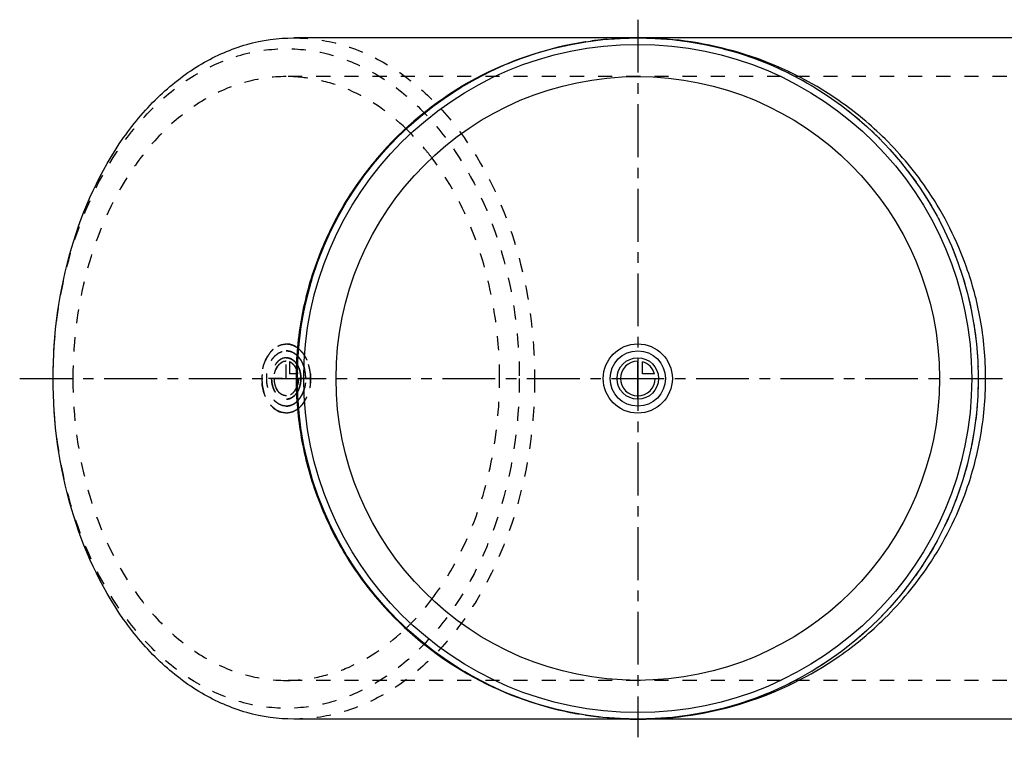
# Model space of a CAD drawing. Header units: millimetres. Extents: x 68 to 932, y 334 to 666.
# Tile 1 of 2: x 68 to 523, y 334 to 666. Entities that reach past the tile are written whole.
import ezdxf

# ---------------------------------------------------------------- set-up
doc = ezdxf.new("R2010")
doc.units = ezdxf.units.MM
doc.header["$LTSCALE"] = 65.185185
doc.linetypes.add('CENTER', pattern=[0.6, 0.375, -0.075, 0.075, -0.075])
doc.linetypes.add('HIDDEN', pattern=[0.2, 0.1, -0.1])
for name, color, linetype in [('ACHSEN_S', 7, 'CONTINUOUS'), ('FASEN', 7, 'CONTINUOUS'), ('KOERPER', 7, 'CONTINUOUS'), ('KONST.EL_MIT_GEO', 7, 'CONTINUOUS'), ('KURVEN', 7, 'CONTINUOUS')]:
    doc.layers.add(name, color=color, linetype=linetype)

msp = doc.modelspace()

# ---------------------------------------------------------------- linework, layer by layer
at = {"layer": 'ACHSEN_S', "color": 2, "linetype": 'CENTER'}
for p, q in [((353.63, 665.91), (353.63, 334.09)), ((67.69, 500), (932.31, 500))]:
    msp.add_line(p, q, dxfattribs=at)
at = {"layer": 'FASEN', "color": 7, "linetype": 'Continuous'}
for radius in [157.5, 154.5]:
    msp.add_circle((353.63, 500), radius, dxfattribs=at)
for points, knots in [([(83.16, 500), (83.16, 520.29), (88.44, 559.61), (108.5, 603.97), (131.62, 631.2), (151.02, 646.09), (172.25, 655.38), (187.22, 657.5), (194.53, 657.5)], [0, 0, 0, 0, 0.287048, 0.553568, 0.675502, 0.789331, 0.896544, 1, 1, 1, 1]), ([(194.53, 342.5), (187.22, 342.5), (172.25, 344.62), (151.02, 353.91), (131.62, 368.8), (108.5, 396.03), (88.44, 440.39), (83.16, 479.71), (83.16, 500)], [0, 0, 0, 0, 0.103456, 0.210669, 0.324498, 0.446432, 0.712952, 1, 1, 1, 1])]:
    msp.add_open_spline(points, degree=3, knots=knots, dxfattribs=at)
at = {"layer": 'FASEN', "color": 8, "linetype": 'HIDDEN'}
for points, knots in [([(194.53, 657.5), (201.84, 657.5), (216.81, 655.38), (238.04, 646.09), (257.44, 631.2), (280.56, 603.97), (300.62, 559.61), (305.9, 520.29), (305.9, 500)], [0, 0, 0, 0, 0.103456, 0.210669, 0.324498, 0.446432, 0.712952, 1, 1, 1, 1]), ([(83.16, 500), (83.16, 519.64), (88.28, 557.72), (107.69, 600.67), (130.08, 627.03), (148.86, 641.45), (169.43, 650.44), (190.99, 653.51), (212.56, 650.44), (233.13, 641.45), (251.91, 627.03), (274.29, 600.67), (293.71, 557.72), (298.83, 519.64), (298.83, 500)], [0, 0, 0, 0, 0.143524, 0.276784, 0.337751, 0.394666, 0.448272, 0.5, 0.551728, 0.605334, 0.662249, 0.723216, 0.856476, 1, 1, 1, 1]), ([(298.83, 500), (298.83, 480.36), (293.71, 442.28), (274.29, 399.33), (251.91, 372.97), (233.13, 358.55), (212.56, 349.56), (190.99, 346.49), (169.43, 349.56), (148.86, 358.55), (130.08, 372.97), (107.69, 399.33), (88.28, 442.28), (83.16, 480.36), (83.16, 500)], [0, 0, 0, 0, 0.143524, 0.276784, 0.337751, 0.394666, 0.448272, 0.5, 0.551728, 0.605334, 0.662249, 0.723216, 0.856476, 1, 1, 1, 1]), ([(305.9, 500), (305.9, 479.71), (300.62, 440.39), (280.56, 396.03), (257.44, 368.8), (238.04, 353.91), (216.81, 344.62), (201.84, 342.5), (194.53, 342.5)], [0, 0, 0, 0, 0.287048, 0.553568, 0.675502, 0.789331, 0.896544, 1, 1, 1, 1])]:
    msp.add_open_spline(points, degree=3, knots=knots, dxfattribs=at)
at = {"layer": 'KOERPER', "color": 7, "linetype": 'Continuous'}
for p, q in [((809.01, 657.5), (194.53, 657.5)), ((809.01, 342.5), (194.53, 342.5))]:
    msp.add_line(p, q, dxfattribs=at)
at = {"layer": 'KOERPER', "color": 8, "linetype": 'HIDDEN'}
for p, q in [((811.13, 639.6), (190.99, 639.6)), ((811.13, 360.4), (190.99, 360.4))]:
    msp.add_line(p, q, dxfattribs=at)
at = {"layer": 'KOERPER', "color": 7, "linetype": 'Continuous'}
msp.add_circle((353.63, 500), 139.6, dxfattribs=at)
at = {"layer": 'KOERPER', "color": 8, "linetype": 'HIDDEN'}
for points, knots in [([(190.99, 639.6), (184.51, 639.6), (171.25, 637.72), (152.43, 629.49), (135.23, 616.29), (114.74, 592.15), (96.96, 552.84), (92.28, 517.98), (92.28, 500)], [0, 0, 0, 0, 0.103456, 0.210669, 0.324498, 0.446432, 0.712951, 1, 1, 1, 1]), ([(246.53, 615.41), (238.84, 622.81), (225.63, 632.11), (205.91, 638.53), (195.92, 639.6), (190.99, 639.6)], [0, 0, 0, 0, 0.517429, 0.761287, 1, 1, 1, 1]), ([(258.36, 602.04), (257.44, 603.25), (253.76, 607.93), (249.73, 612.33), (246.53, 615.41)], [0, 0, 0, 0, 0.25514, 1, 1, 1, 1]), ([(289.71, 500), (289.71, 509.49), (287.16, 545.27), (274.31, 580.98), (258.36, 602.04)], [0, 0, 0, 0, 0.26441, 1, 1, 1, 1]), ([(92.28, 500), (92.28, 482.02), (96.96, 447.16), (114.74, 407.85), (135.23, 383.71), (152.43, 370.51), (171.25, 362.28), (184.51, 360.4), (190.99, 360.4)], [0, 0, 0, 0, 0.287049, 0.553568, 0.675502, 0.789331, 0.896544, 1, 1, 1, 1]), ([(258.36, 397.96), (263.45, 404.68), (282.22, 435.52), (289.71, 472.49), (289.71, 500)], [0, 0, 0, 0, 0.234545, 1, 1, 1, 1]), ([(246.53, 384.59), (247.58, 385.6), (251.79, 389.82), (255.65, 394.38), (258.36, 397.96)], [0, 0, 0, 0, 0.245061, 1, 1, 1, 1]), ([(190.99, 360.4), (195.92, 360.4), (205.91, 361.47), (225.63, 367.89), (238.84, 377.19), (246.53, 384.59)], [0, 0, 0, 0, 0.238713, 0.482571, 1, 1, 1, 1])]:
    msp.add_open_spline(points, degree=3, knots=knots, dxfattribs=at)
at = {"layer": 'KONST.EL_MIT_GEO', "color": 8, "linetype": 'HIDDEN'}
for p, q in [((358.74, 657.42), (357.82, 657.45)), ((329.62, 655.67), (329.35, 655.63)), ((329.41, 344.36), (329.6, 344.33)), ((348.65, 342.58), (348.83, 342.57)), ((358.3, 342.57), (358.7, 342.58))]:
    msp.add_line(p, q, dxfattribs=at)
msp.add_circle((353.63, 500), 157.5, dxfattribs=at)
for centre, radius, start, end in [((353.63, 498.83), 158.67, 95.3805, 98.7039), ((353.62, 498.88), 158.62, 95.1229, 95.3802), ((353.63, 498.79), 158.71, 91.8828, 95.1223), ((353.63, 498.75), 158.75, 90.001, 91.8828), ((353.63, 492.88), 164.62, 88.5417, 89.9995), ((353.63, 501.13), 158.63, 257.7466, 261.2179), ((353.64, 501.31), 158.81, 261.2929, 268.1991), ((353.63, 501.27), 158.77, 268.2662, 269.9983), ((353.63, 506.91), 164.41, 269.9998, 271.6265)]:
    msp.add_arc(centre, radius, start, end, dxfattribs=at)
at = {"layer": 'KONST.EL_MIT_GEO', "color": 7, "linetype": 'Continuous'}
for points, knots in [([(514.54, 500), (514.54, 509.3), (512.95, 526.8), (505.08, 556.37), (490.67, 585.06), (469.63, 610.47), (441.86, 633.55), (405, 651.66), (373.75, 656.95), (358.74, 657.42)], [0, 0, 0, 0, 0.114164, 0.214178, 0.374405, 0.503747, 0.61647, 0.815705, 1, 1, 1, 1]), ([(329.35, 655.63), (311.65, 652.89), (276.55, 641.15), (240.05, 612.26), (217.84, 582.29), (205.19, 556.64), (197.32, 528.89), (195.54, 509.63), (195.54, 500)], [0, 0, 0, 0, 0.241197, 0.487472, 0.613593, 0.741321, 0.870305, 1, 1, 1, 1]), ([(195.54, 500), (195.54, 490.8), (197.17, 472.39), (204.36, 445.78), (215.96, 421.01), (236.43, 391.73), (270.24, 362.76), (303.18, 349.76), (319.96, 346.11)], [0, 0, 0, 0, 0.129445, 0.258239, 0.385872, 0.512001, 0.758596, 1, 1, 1, 1]), ([(358.7, 342.58), (373.7, 343.04), (404.95, 348.32), (441.82, 366.42), (469.59, 389.49), (490.64, 414.89), (505.06, 443.58), (512.95, 473.17), (514.54, 490.69), (514.54, 500)], [0, 0, 0, 0, 0.184252, 0.383438, 0.496128, 0.625429, 0.785631, 0.885698, 1, 1, 1, 1])]:
    msp.add_open_spline(points, degree=3, knots=knots, dxfattribs=at)
at = {"layer": 'KURVEN', "color": 8, "linetype": 'HIDDEN'}
for p, q in [((190.99, 500), (190.99, 508)), ((192.55, 507.69), (192.55, 502.2)), ((196.43, 502.2), (192.55, 502.2)), ((202.31, 500), (179.68, 500))]:
    msp.add_line(p, q, dxfattribs=at)
at = {"layer": 'KURVEN', "color": 40, "linetype": 'Continuous'}
for p, q in [((353.63, 490.4), (353.63, 508)), ((355.83, 502.2), (355.83, 507.69)), ((361.32, 502.2), (355.83, 502.2)), ((344.03, 500), (361.63, 500))]:
    msp.add_line(p, q, dxfattribs=at)
for radius in [16, 12.8, 9.6]:
    msp.add_circle((353.63, 500), radius, dxfattribs=at)
for start, end in [(90, 360), (15.962, 74.038)]:
    msp.add_arc((353.63, 500), 8, start, end, dxfattribs=at)
at = {"layer": 'KURVEN', "color": 8, "linetype": 'HIDDEN'}
for points, knots in [([(190.99, 484), (190.63, 484.05), (190.08, 484.13), (189.44, 484.21), (189.07, 484.27), (188.79, 484.28), (188.53, 484.42), (188.18, 484.57), (187.74, 484.75), (187.21, 484.99), (186.67, 485.17), (186.2, 485.58), (185.71, 485.94), (185.3, 486.24), (184.98, 486.5), (184.73, 486.65), (184.52, 486.93), (184.23, 487.26), (183.86, 487.68), (183.44, 488.19), (182.97, 488.66), (182.65, 489.3), (182.29, 489.89), (181.95, 490.5), (181.57, 491.07), (181.34, 491.79), (181.07, 492.47), (180.82, 493.17), (180.52, 493.83), (180.4, 494.6), (180.22, 495.34), (180.07, 496.09), (179.87, 496.82), (179.86, 497.63), (179.79, 498.42), (179.75, 499.21), (179.65, 500), (179.74, 500.78), (179.78, 501.55), (179.85, 502.33), (179.87, 503.12), (180.06, 503.85), (180.21, 504.6), (180.38, 505.35), (180.51, 506.11), (180.8, 506.78), (181.05, 507.48), (181.32, 508.16), (181.54, 508.88), (181.93, 509.46), (182.28, 510.09), (182.64, 510.69), (182.97, 511.35), (183.43, 511.8), (183.84, 512.31), (184.28, 512.79), (184.68, 513.33), (185.19, 513.65), (185.67, 514.04), (186.16, 514.39), (186.63, 514.81), (187.18, 514.99), (187.7, 515.23), (188.14, 515.42), (188.5, 515.56), (188.75, 515.71), (189.04, 515.72), (189.41, 515.78), (190.06, 515.87), (190.62, 515.95), (190.99, 516)], [0, 0, 0, 0, 0.03125, 0.046875, 0.054688, 0.0625, 0.070312, 0.078125, 0.09375, 0.109375, 0.125, 0.140625, 0.15625, 0.171875, 0.179688, 0.1875, 0.195312, 0.203125, 0.21875, 0.234375, 0.25, 0.265625, 0.28125, 0.296875, 0.3125, 0.328125, 0.34375, 0.359375, 0.375, 0.390625, 0.40625, 0.421875, 0.4375, 0.453125, 0.46875, 0.484375, 0.5, 0.515625, 0.53125, 0.546875, 0.5625, 0.578125, 0.59375, 0.609375, 0.625, 0.640625, 0.65625, 0.671875, 0.6875, 0.703125, 0.71875, 0.734375, 0.75, 0.765625, 0.78125, 0.796875, 0.8125, 0.828125, 0.84375, 0.859375, 0.875, 0.890625, 0.90625, 0.921875, 0.929688, 0.9375, 0.945312, 0.953125, 0.96875, 1, 1, 1, 1]), ([(196.8, 513.73), (196.36, 514.02), (195.8, 514.4), (195.13, 514.83), (194.68, 515.14), (194.08, 515.32), (193.36, 515.56), (192.76, 515.75), (192.28, 515.91), (191.77, 515.88), (191.15, 515.92), (190.52, 515.91), (190.02, 515.95), (189.54, 515.81), (188.93, 515.65), (188.21, 515.43), (187.6, 515.28), (187.15, 514.98), (186.69, 514.7), (186.22, 514.42), (185.77, 514.13), (185.41, 513.95), (185.12, 513.61), (184.72, 513.22), (184.32, 512.81), (183.92, 512.4), (183.51, 512.02), (183.09, 511.35), (182.59, 510.56), (181.88, 509.55), (181.29, 508.02), (180.64, 506.53), (180.36, 505.19), (180.12, 504.2), (179.89, 503.21), (179.83, 501.76), (179.73, 500.71), (179.68, 500)], [0, 0, 0, 0, 0.0625, 0.078125, 0.09375, 0.125, 0.15625, 0.1875, 0.203125, 0.21875, 0.25, 0.28125, 0.296875, 0.3125, 0.34375, 0.375, 0.40625, 0.421875, 0.4375, 0.46875, 0.484375, 0.5, 0.515625, 0.53125, 0.5625, 0.578125, 0.59375, 0.625, 0.65625, 0.6875, 0.75, 0.8125, 0.84375, 0.875, 0.90625, 0.9375, 1, 1, 1, 1]), ([(190.99, 487.2), (190.7, 487.24), (190.26, 487.3), (189.68, 487.39), (189.23, 487.41), (188.82, 487.63), (188.39, 487.8), (187.97, 487.99), (187.54, 488.13), (187.16, 488.47), (186.76, 488.75), (186.38, 489.05), (185.97, 489.31), (185.64, 489.75), (185.29, 490.14), (184.95, 490.55), (184.57, 490.93), (184.32, 491.44), (184.03, 491.91), (183.76, 492.4), (183.45, 492.86), (183.27, 493.44), (183.05, 493.98), (182.85, 494.53), (182.62, 495.07), (182.52, 495.68), (182.38, 496.27), (182.26, 496.88), (182.1, 497.46), (182.08, 498.11), (182.03, 498.73), (182, 499.37), (181.92, 500), (181.99, 500.62), (182.03, 501.24), (182.08, 501.86), (182.09, 502.49), (182.25, 503.08), (182.37, 503.68), (182.51, 504.28), (182.6, 504.89), (182.84, 505.43), (183.04, 505.98), (183.25, 506.53), (183.43, 507.1), (183.75, 507.57), (184.02, 508.07), (184.31, 508.55), (184.58, 509.08), (184.94, 509.44), (185.27, 509.85), (185.62, 510.23), (185.95, 510.67), (186.35, 510.92), (186.74, 511.23), (187.13, 511.51), (187.51, 511.85), (187.94, 511.99), (188.36, 512.19), (188.79, 512.36), (189.2, 512.58), (189.65, 512.6), (190.25, 512.7), (190.7, 512.76), (190.99, 512.8)], [0, 0, 0, 0, 0.03125, 0.046875, 0.0625, 0.078125, 0.09375, 0.109375, 0.125, 0.140625, 0.15625, 0.171875, 0.1875, 0.203125, 0.21875, 0.234375, 0.25, 0.265625, 0.28125, 0.296875, 0.3125, 0.328125, 0.34375, 0.359375, 0.375, 0.390625, 0.40625, 0.421875, 0.4375, 0.453125, 0.46875, 0.484375, 0.5, 0.515625, 0.53125, 0.546875, 0.5625, 0.578125, 0.59375, 0.609375, 0.625, 0.640625, 0.65625, 0.671875, 0.6875, 0.703125, 0.71875, 0.734375, 0.75, 0.765625, 0.78125, 0.796875, 0.8125, 0.828125, 0.84375, 0.859375, 0.875, 0.890625, 0.90625, 0.921875, 0.9375, 0.953125, 0.96875, 1, 1, 1, 1]), ([(196.47, 510.19), (196.12, 510.49), (195.59, 510.94), (194.9, 511.58), (194.29, 511.84), (193.71, 512.16), (193.12, 512.47), (192.49, 512.55), (191.87, 512.7), (191.37, 512.78), (191.08, 512.77), (191, 512.76)], [0, 0, 0, 0, 0.212976, 0.319464, 0.425952, 0.53244, 0.638928, 0.745416, 0.851904, 0.958392, 1, 1, 1, 1]), ([(200.05, 500), (200.02, 500.48), (199.99, 501.2), (199.92, 502.15), (199.78, 502.87), (199.68, 503.59), (199.51, 504.29), (199.3, 504.96), (199.14, 505.67), (198.84, 506.28), (198.59, 506.92), (198.31, 507.54), (197.96, 508.09), (197.65, 508.68), (197.14, 509.36), (196.74, 509.86), (196.47, 510.19)], [0, 0, 0, 0, 0.125, 0.1875, 0.25, 0.3125, 0.375, 0.4375, 0.5, 0.5625, 0.625, 0.6875, 0.75, 0.8125, 0.875, 1, 1, 1, 1]), ([(196.47, 510.19), (196.72, 509.86), (197.22, 509.19), (197.86, 508.37), (198.25, 507.54), (198.54, 506.94), (198.87, 506.35), (199.06, 505.68), (199.27, 505.01), (199.48, 504.35), (199.67, 503.67), (199.76, 502.93), (199.86, 502.21), (200.03, 501.24), (199.97, 500.03), (200.04, 498.82), (199.87, 497.85), (199.76, 497.13), (199.68, 496.39), (199.49, 495.7), (199.28, 495.03), (199.07, 494.35), (198.88, 493.66), (198.56, 493.09), (198.26, 492.49), (197.89, 491.68), (197.24, 490.83), (196.73, 490.15), (196.47, 489.81)], [0, 0, 0, 0, 0.0625, 0.125, 0.15625, 0.1875, 0.21875, 0.25, 0.28125, 0.3125, 0.34375, 0.375, 0.40625, 0.4375, 0.5, 0.5625, 0.59375, 0.625, 0.65625, 0.6875, 0.71875, 0.75, 0.78125, 0.8125, 0.84375, 0.875, 0.9375, 1, 1, 1, 1]), ([(202.31, 500), (202.27, 500.68), (202.22, 501.7), (202.1, 503.06), (201.89, 504.04), (201.73, 505.05), (201.46, 505.99), (201.14, 506.92), (200.88, 507.87), (200.43, 508.71), (200.08, 509.43), (199.81, 510.02), (199.49, 510.53), (199.06, 511.13), (198.64, 511.75), (198.3, 512.22), (197.68, 512.81), (197.2, 513.33), (196.8, 513.73)], [0, 0, 0, 0, 0.125, 0.1875, 0.25, 0.3125, 0.375, 0.4375, 0.5, 0.5625, 0.625, 0.65625, 0.6875, 0.75, 0.8125, 0.84375, 0.875, 1, 1, 1, 1]), ([(196.8, 513.73), (197.19, 513.32), (197.76, 512.69), (198.57, 511.92), (199.05, 511.15), (199.53, 510.37), (200.2, 509.37), (200.77, 507.85), (201.4, 506.39), (201.66, 505.06), (201.89, 504.09), (202.11, 503.11), (202.15, 502.07), (202.22, 501.22), (202.26, 500.54), (202.33, 500.03), (202.27, 499.52), (202.23, 498.84), (202.15, 497.99), (202.12, 496.95), (201.9, 495.97), (201.67, 495), (201.41, 493.67), (200.79, 492.2), (200.22, 490.68), (199.54, 489.66), (199.06, 488.88), (198.66, 488.21), (198.26, 487.82), (197.68, 487.19), (197.19, 486.68), (196.8, 486.27)], [0, 0, 0, 0, 0.0625, 0.09375, 0.125, 0.15625, 0.1875, 0.25, 0.3125, 0.34375, 0.375, 0.40625, 0.4375, 0.46875, 0.484375, 0.5, 0.515625, 0.53125, 0.5625, 0.59375, 0.625, 0.65625, 0.6875, 0.75, 0.8125, 0.84375, 0.875, 0.90625, 0.921875, 0.9375, 1, 1, 1, 1]), ([(190.99, 509.6), (190.77, 509.57), (190.44, 509.53), (190.01, 509.46), (189.67, 509.44), (189.35, 509.27), (189.03, 509.14), (188.71, 508.99), (188.38, 508.89), (188.1, 508.63), (187.8, 508.42), (187.51, 508.19), (187.21, 508), (186.96, 507.67), (186.7, 507.37), (186.44, 507.06), (186.16, 506.78), (185.97, 506.4), (185.76, 506.04), (185.55, 505.67), (185.33, 505.33), (185.19, 504.89), (184.97, 504.33), (184.67, 503.64), (184.54, 502.72), (184.29, 501.85), (184.29, 500.88), (184.16, 499.93), (184.3, 499), (184.3, 498.06), (184.51, 497.31), (184.65, 496.71), (184.73, 496.24), (184.91, 495.84), (185.06, 495.42), (185.23, 495.02), (185.36, 494.59), (185.6, 494.24), (185.81, 493.87), (186.03, 493.51), (186.23, 493.12), (186.51, 492.85), (186.76, 492.55), (187.02, 492.27), (187.27, 491.95), (187.58, 491.75), (187.87, 491.52), (188.18, 491.31), (188.47, 491.06), (188.79, 490.96), (189.11, 490.82), (189.43, 490.7), (189.74, 490.54), (190.09, 490.53), (190.54, 490.46), (190.88, 490.43), (191.1, 490.4)], [0, 0, 0, 0, 0.03125, 0.046875, 0.0625, 0.078125, 0.09375, 0.109375, 0.125, 0.140625, 0.15625, 0.171875, 0.1875, 0.203125, 0.21875, 0.234375, 0.25, 0.265625, 0.28125, 0.296875, 0.3125, 0.328125, 0.34375, 0.375, 0.40625, 0.4375, 0.46875, 0.5, 0.53125, 0.5625, 0.59375, 0.609375, 0.625, 0.640625, 0.65625, 0.671875, 0.6875, 0.703125, 0.71875, 0.734375, 0.75, 0.765625, 0.78125, 0.796875, 0.8125, 0.828125, 0.84375, 0.859375, 0.875, 0.890625, 0.90625, 0.921875, 0.9375, 0.953125, 0.96875, 1, 1, 1, 1]), ([(191.08, 492), (190.9, 492.02), (190.62, 492.05), (190.26, 492.1), (189.98, 492.11), (189.71, 492.24), (189.44, 492.34), (189.17, 492.46), (188.9, 492.55), (188.66, 492.75), (188.41, 492.92), (188.17, 493.11), (187.91, 493.26), (187.7, 493.54), (187.41, 493.86), (187.02, 494.24), (186.7, 494.89), (186.3, 495.44), (186.08, 496.18), (185.76, 496.84), (185.64, 497.61), (185.42, 498.34), (185.42, 499.14), (185.3, 499.93), (185.4, 500.71), (185.4, 501.49), (185.61, 502.24), (185.72, 503.03), (186.03, 503.69), (186.23, 504.42), (186.63, 504.99), (186.95, 505.67), (187.41, 506.11), (187.8, 506.66), (188.24, 506.94), (188.56, 507.19), (188.81, 507.4), (189.08, 507.49), (189.34, 507.61), (189.6, 507.72), (189.86, 507.86), (190.15, 507.87), (190.52, 507.94), (190.81, 507.97), (190.99, 508)], [0, 0, 0, 0, 0.03125, 0.046875, 0.0625, 0.078125, 0.09375, 0.109375, 0.125, 0.140625, 0.15625, 0.171875, 0.1875, 0.203125, 0.21875, 0.25, 0.28125, 0.3125, 0.34375, 0.375, 0.40625, 0.4375, 0.46875, 0.5, 0.53125, 0.5625, 0.59375, 0.625, 0.65625, 0.6875, 0.71875, 0.75, 0.78125, 0.8125, 0.84375, 0.859375, 0.875, 0.890625, 0.90625, 0.921875, 0.9375, 0.953125, 0.96875, 1, 1, 1, 1]), ([(190.99, 508), (190.81, 507.97), (190.46, 507.91), (189.91, 507.86), (189.39, 507.63), (188.33, 507.14), (186.98, 505.82), (185.99, 503.88), (185.63, 502.42), (185.46, 501.7), (185.42, 500.9), (185.36, 500.39), (185.34, 500.13)], [0, 0, 0, 0, 0.0625, 0.125, 0.1875, 0.25, 0.5, 0.75, 0.8125, 0.875, 0.9375, 1, 1, 1, 1]), ([(196.31, 505.97), (196.14, 506.22), (195.82, 506.76), (195.06, 507.7), (194, 508.73), (192.78, 509.27), (191.78, 509.54), (191.25, 509.57), (190.99, 509.6)], [0, 0, 0, 0, 0.125, 0.25, 0.5, 0.75, 0.875, 1, 1, 1, 1]), ([(190.99, 509.6), (191.24, 509.57), (191.61, 509.54), (192.11, 509.47), (192.48, 509.33), (192.86, 509.23), (193.22, 509.05), (193.57, 508.85), (193.93, 508.68), (194.26, 508.38), (194.59, 508.12), (194.92, 507.84), (195.21, 507.49), (195.51, 507.17), (195.87, 506.65), (196.14, 506.24), (196.31, 505.97)], [0, 0, 0, 0, 0.125, 0.1875, 0.25, 0.3125, 0.375, 0.4375, 0.5, 0.5625, 0.625, 0.6875, 0.75, 0.8125, 0.875, 1, 1, 1, 1]), ([(196.22, 503.05), (196.13, 503.32), (195.95, 503.87), (195.49, 504.87), (194.8, 506.03), (193.91, 506.86), (193.15, 507.4), (192.75, 507.59), (192.55, 507.69)], [0, 0, 0, 0, 0.125, 0.25, 0.5, 0.75, 0.875, 1, 1, 1, 1]), ([(197.48, 502.84), (197.52, 502.62), (197.61, 502.18), (197.75, 501.19), (197.77, 500.51), (197.78, 500)], [0, 0, 0, 0, 0.25, 0.5, 1, 1, 1, 1]), ([(179.68, 500), (179.73, 499.31), (179.83, 498.27), (179.88, 496.87), (180.11, 495.88), (180.34, 494.89), (180.61, 493.54), (181.27, 492.03), (181.87, 490.47), (182.56, 489.47), (183.06, 488.69), (183.46, 488.04), (183.88, 487.64), (184.29, 487.22), (184.69, 486.81), (185.1, 486.41), (185.4, 486.06), (185.75, 485.89), (186.19, 485.6), (186.65, 485.32), (187.1, 485.05), (187.54, 484.74), (188.16, 484.58), (188.9, 484.37), (189.51, 484.19), (190, 484.05), (190.5, 484.09), (191.11, 484.08), (191.73, 484.11), (192.22, 484.08), (192.7, 484.24), (193.3, 484.42), (194.03, 484.66), (194.63, 484.83), (195.08, 485.15), (195.77, 485.59), (196.34, 485.97), (196.8, 486.27)], [0, 0, 0, 0, 0.0625, 0.09375, 0.125, 0.15625, 0.1875, 0.25, 0.3125, 0.34375, 0.375, 0.40625, 0.421875, 0.4375, 0.46875, 0.484375, 0.5, 0.515625, 0.53125, 0.5625, 0.578125, 0.59375, 0.625, 0.65625, 0.6875, 0.703125, 0.71875, 0.75, 0.78125, 0.796875, 0.8125, 0.84375, 0.875, 0.90625, 0.921875, 0.9375, 1, 1, 1, 1]), ([(196.31, 494.04), (196.07, 493.68), (195.76, 493.25), (195.41, 492.7), (195.13, 492.41), (194.76, 492.08), (194.4, 491.72), (194.1, 491.47), (193.77, 491.3), (193.44, 491.1), (193.11, 490.92), (192.87, 490.75), (192.61, 490.71), (192.26, 490.62), (191.92, 490.54), (191.58, 490.43), (191.23, 490.43), (190.79, 490.46), (190.36, 490.47), (190.01, 490.5), (189.67, 490.64), (189.32, 490.75), (188.98, 490.87), (188.71, 490.94), (188.48, 491.12), (188.16, 491.32), (187.85, 491.55), (187.53, 491.74), (187.25, 492.02), (186.91, 492.41), (186.47, 492.83), (186.11, 493.38), (185.78, 493.96), (185.39, 494.5), (185.18, 495.18), (184.91, 495.81), (184.68, 496.48), (184.55, 497.21), (184.36, 497.92), (184.27, 498.91), (184.24, 499.66), (184.21, 500.15)], [0, 0, 0, 0, 0.0625, 0.078125, 0.09375, 0.125, 0.15625, 0.171875, 0.1875, 0.21875, 0.234375, 0.25, 0.265625, 0.28125, 0.3125, 0.328125, 0.34375, 0.375, 0.40625, 0.421875, 0.4375, 0.46875, 0.484375, 0.5, 0.515625, 0.53125, 0.5625, 0.578125, 0.59375, 0.625, 0.65625, 0.6875, 0.71875, 0.75, 0.78125, 0.8125, 0.84375, 0.875, 0.90625, 0.9375, 1, 1, 1, 1]), ([(185.34, 500.13), (185.36, 499.67), (185.38, 498.76), (185.73, 496.95), (186.5, 494.96), (187.62, 493.51), (188.47, 492.88), (188.9, 492.56), (189.38, 492.39), (189.84, 492.12), (190.33, 492.11), (190.81, 491.99), (191.29, 492.05), (192.28, 492.15), (193.67, 492.84), (194.87, 494.09), (195.47, 495.16), (195.77, 495.7), (195.99, 496.34), (196.15, 496.74), (196.22, 496.95)], [0, 0, 0, 0, 0.0625, 0.125, 0.25, 0.375, 0.40625, 0.4375, 0.46875, 0.5, 0.53125, 0.5625, 0.59375, 0.625, 0.75, 0.875, 0.90625, 0.9375, 0.96875, 1, 1, 1, 1]), ([(196.65, 500), (196.64, 499.58), (196.61, 498.89), (196.49, 498.08), (196.39, 497.63), (196.35, 497.41)], [0, 0, 0, 0, 0.5, 0.75, 1, 1, 1, 1]), ([(196.47, 489.81), (196.73, 490.13), (197.11, 490.6), (197.61, 491.26), (197.93, 491.85), (198.28, 492.39), (198.56, 493.01), (198.82, 493.65), (199.11, 494.26), (199.28, 494.97), (199.49, 495.64), (199.67, 496.33), (199.77, 497.06), (199.91, 497.77), (199.98, 498.75), (200.02, 499.5), (200.05, 500)], [0, 0, 0, 0, 0.125, 0.1875, 0.25, 0.3125, 0.375, 0.4375, 0.5, 0.5625, 0.625, 0.6875, 0.75, 0.8125, 0.875, 1, 1, 1, 1]), ([(196.59, 498.87), (196.61, 499.04), (196.64, 499.35), (196.65, 499.68), (196.65, 499.9), (196.65, 500)], [0, 0, 0, 0, 0.5, 0.75, 1, 1, 1, 1]), ([(196.8, 486.27), (197.19, 486.67), (197.68, 487.18), (198.28, 487.76), (198.63, 488.23), (199.04, 488.85), (199.57, 489.56), (200, 490.38), (200.4, 491.24), (200.85, 492.04), (201.12, 493.03), (201.45, 493.97), (201.73, 494.93), (201.88, 495.93), (202.1, 496.91), (202.21, 498.27), (202.27, 499.31), (202.31, 500)], [0, 0, 0, 0, 0.125, 0.15625, 0.1875, 0.25, 0.3125, 0.375, 0.4375, 0.5, 0.5625, 0.625, 0.6875, 0.75, 0.8125, 0.875, 1, 1, 1, 1]), ([(191.1, 490.4), (191.35, 490.43), (191.85, 490.47), (192.82, 490.75), (194.01, 491.29), (195.05, 492.29), (195.82, 493.23), (196.14, 493.77), (196.31, 494.04)], [0, 0, 0, 0, 0.125, 0.25, 0.5, 0.75, 0.875, 1, 1, 1, 1]), ([(191, 487.23), (191.07, 487.23), (191.34, 487.22), (191.83, 487.3), (192.45, 487.44), (193.08, 487.52), (193.67, 487.83), (194.16, 488.08), (194.55, 488.28), (194.96, 488.46), (195.57, 489.06), (196.11, 489.5), (196.47, 489.81)], [0, 0, 0, 0, 0.035116, 0.142325, 0.249535, 0.356744, 0.463953, 0.571163, 0.624767, 0.678372, 0.785581, 1, 1, 1, 1]), ([(196.8, 486.27), (196.37, 485.94), (195.49, 485.28), (194.25, 484.64), (193.3, 484.34), (192.55, 484.16), (191.78, 484.04), (191.25, 484.02), (190.99, 484)], [0, 0, 0, 0, 0.25, 0.5, 0.625, 0.75, 0.875, 1, 1, 1, 1])]:
    msp.add_open_spline(points, degree=3, knots=knots, dxfattribs=at)
for points in [[(190.99, 516), (191.49, 515.97), (192.48, 515.89), (194.03, 515.47), (195.41, 514.77), (196.34, 514.08), (196.8, 513.73)], [(190.99, 512.8), (191.97, 512.73), (193.95, 512.41), (195.66, 510.97), (196.47, 510.19)], [(197.48, 502.84), (197.35, 503.38), (197.06, 504.47), (196.57, 505.48), (196.31, 505.97)], [(196.31, 505.97), (196.55, 505.51), (197.03, 504.56), (197.34, 503.41), (197.48, 502.84)], [(196.43, 502.2), (196.41, 502.33), (196.34, 502.64), (196.27, 502.89), (196.22, 503.05)], [(197.75, 500.96), (197.72, 501.26), (197.66, 501.89), (197.55, 502.51), (197.48, 502.84)], [(196.22, 496.95), (196.25, 497.05), (196.3, 497.22), (196.35, 497.41)], [(196.35, 497.41), (196.32, 497.3), (196.28, 497.13), (196.22, 496.95)], [(197.51, 497.32), (197.38, 496.75), (197.08, 495.58), (196.58, 494.55), (196.31, 494.04)], [(196.31, 494.04), (196.57, 494.52), (197.07, 495.54), (197.37, 496.72), (197.51, 497.32)], [(196.35, 497.41), (196.46, 497.89), (196.54, 498.38), (196.59, 498.87)], [(197.51, 497.32), (197.59, 497.74), (197.74, 498.62), (197.77, 499.53), (197.78, 500)], [(197.75, 499.1), (197.71, 498.5), (197.63, 497.9), (197.51, 497.32)], [(197.78, 500), (197.78, 500.13), (197.78, 500.49), (197.76, 500.77), (197.75, 500.96)], [(197.78, 500), (197.78, 499.73), (197.77, 499.43), (197.75, 499.1)], [(196.47, 489.81), (195.66, 489.04), (193.96, 487.59), (191.98, 487.28), (190.99, 487.2)]]:
    msp.add_open_spline(points, degree=3, dxfattribs=at)

doc.saveas('drawing.dxf')
